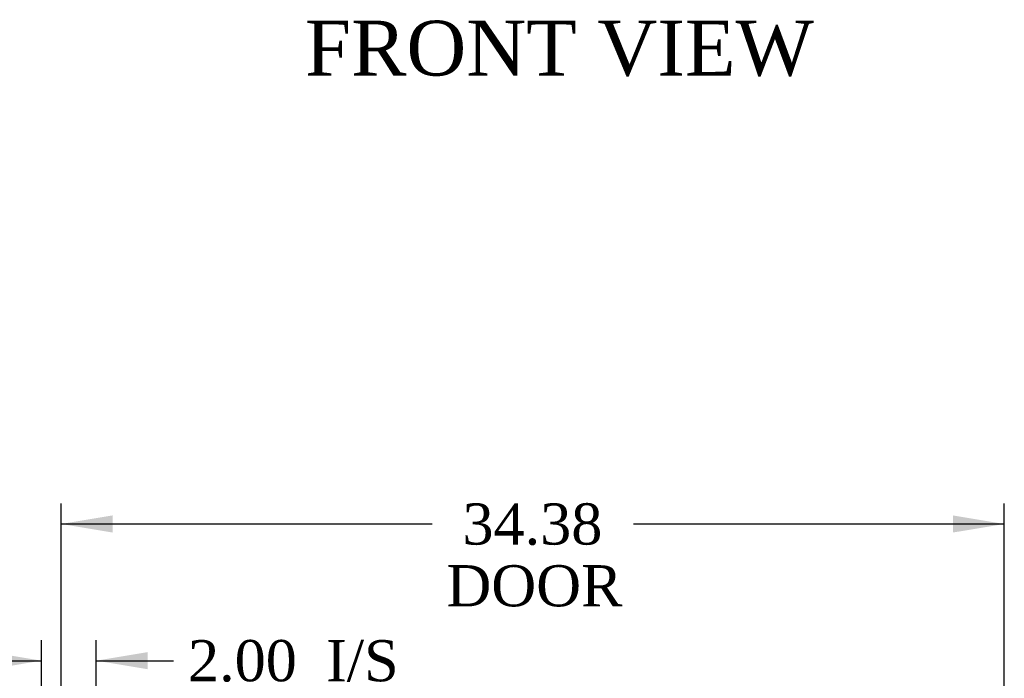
# Model space of a CAD drawing. Header units: inches. Extents: x 1 to 359, y -2 to 239.
# Tile 4 of 22: x 102 to 137, y 48 to 72. Entities that reach past the tile are written whole.
import ezdxf
from ezdxf.enums import TextEntityAlignment as Align

# ---------------------------------------------------------------- set-up
doc = ezdxf.new("R2010")
doc.units = ezdxf.units.IN
doc.header["$MEASUREMENT"] = 0
doc.layers.add('Default', color=7, linetype='Continuous')
doc.styles.add('SEACAD_Times_New_Roman', font='times.ttf')
doc.dimstyles.new('HAMMOND_(STH_-_300x200)', dxfattribs={"dimtxt": 1.5, "dimasz": 1.875, "dimexe": 0.75, "dimexo": 0.75, "dimgap": 0.375, "dimtad": 0, "dimtih": 1, "dimtoh": 1, "dimzin": 0, "dimdsep": 46, "dimtxsty": 'SEACAD_Times_New_Roman', "dimblk1": '_SE_FILLED', "dimblk2": '_SE_FILLED', "dimsah": 1, "dimcen": 0.75, "dimadec": 0, "dimazin": 0, "dimtfac": 0.8, "dimtofl": 0, "dimtmove": 0, "dimatfit": 3, "dimfxl": 1, "dimtolj": 1, "dimtzin": 0, "dimarcsym": 0})

# ---------------------------------------------------------------- blocks, each defined once
blk = doc.blocks.new('DMBLK4630')
at = {"layer": 'Default', "linetype": 'Continuous'}
for points in [[(100.494, 48.984), (100.494, 48.359), (102.369, 48.672)], [(106.244, 48.984), (104.369, 48.672), (106.244, 48.359)]]:
    blk.add_hatch(color=7, dxfattribs=at).paths.add_polyline_path(points)
at = {"layer": 'Default', "color": 7, "linetype": 'Continuous'}
for p, q in [((102.369, 44.655), (102.369, 49.422)), ((104.369, 42.703), (104.369, 49.422)), ((98.619, 48.672), (102.369, 48.672)), ((104.369, 48.672), (106.437, 48.672)), ((106.437, 48.672), (107.187, 48.672))]:
    blk.add_line(p, q, dxfattribs=at)
at = {"layer": 'Default', "color": 7, "linetype": 'Continuous', "style": 'SEACAD_Times_New_Roman'}
for s, p in [('I/S', (112.743, 49.422)), ('2.00', (107.712, 49.422))]:
    blk.add_text(s, height=1.5, dxfattribs=at).set_placement(p, align=Align.TOP_LEFT)
blk = doc.blocks.new('_SE_FILLED')
at = {"color": 0}
blk.add_line((0, 0), (-1, 0), dxfattribs=at)
blk.add_solid([(0, 0), (-1, -0.1665), (-1, 0.1665), (0, 0)], dxfattribs=at)
blk = doc.blocks.new('DMBLK4632')
at = {"layer": 'Default', "linetype": 'Continuous'}
for points in [[(104.961, 53.967), (103.086, 53.654), (104.961, 53.342)], [(135.586, 53.967), (135.586, 53.342), (137.461, 53.654)]]:
    blk.add_hatch(color=7, dxfattribs=at).paths.add_polyline_path(points)
at = {"layer": 'Default', "color": 7, "linetype": 'Continuous'}
for p, q in [((103.086, 45.529), (103.086, 54.404)), ((137.461, 45.476), (137.461, 54.404)), ((103.086, 53.654), (116.603, 53.654)), ((123.944, 53.654), (137.461, 53.654))]:
    blk.add_line(p, q, dxfattribs=at)
at = {"layer": 'Default', "color": 7, "linetype": 'Continuous', "style": 'SEACAD_Times_New_Roman'}
for s, p in [('34.38', (117.714, 54.404)), ('DOOR', (117.128, 52.154))]:
    blk.add_text(s, height=1.5, dxfattribs=at).set_placement(p, align=Align.TOP_LEFT)

msp = doc.modelspace()

# ---------------------------------------------------------------- texts
at = {"layer": 'Default', "color": 7, "linetype": 'Continuous', "style": 'SEACAD_Times_New_Roman'}
msp.add_text('FRONT VIEW', height=2, dxfattribs=at).set_placement((111.976, 72), align=Align.TOP_LEFT)

# ---------------------------------------------------------------- dimensions: what is measured, and where the dimension line sits
at = {"layer": 'Default', "color": 7, "linetype": 'Continuous'}
dim = msp.add_linear_dim(base=(103.086, 53.654), p1=(103.086, 44.779), p2=(137.461, 44.726), angle=359.9125, text='\\A1;<>\\PDOOR', dimstyle='HAMMOND_(STH_-_300x200)', dxfattribs=at)
dim.commit()
dim.dimension.update_dxf_attribs({"geometry": 'DMBLK4632', "text_midpoint": (120.273, 53.654), "dimtype": 161})
dim = msp.add_linear_dim(base=(104.369, 48.672), p1=(102.369, 43.905), p2=(104.369, 41.953), text='\\A1;<> I/S', dimstyle='HAMMOND_(STH_-_300x200)', override={"dimtmove": 1}, dxfattribs=at)
dim.commit()
dim.dimension.update_dxf_attribs({"geometry": 'DMBLK4630', "text_midpoint": (107.187, 48.672), "dimtype": 160})

doc.saveas('drawing.dxf')
